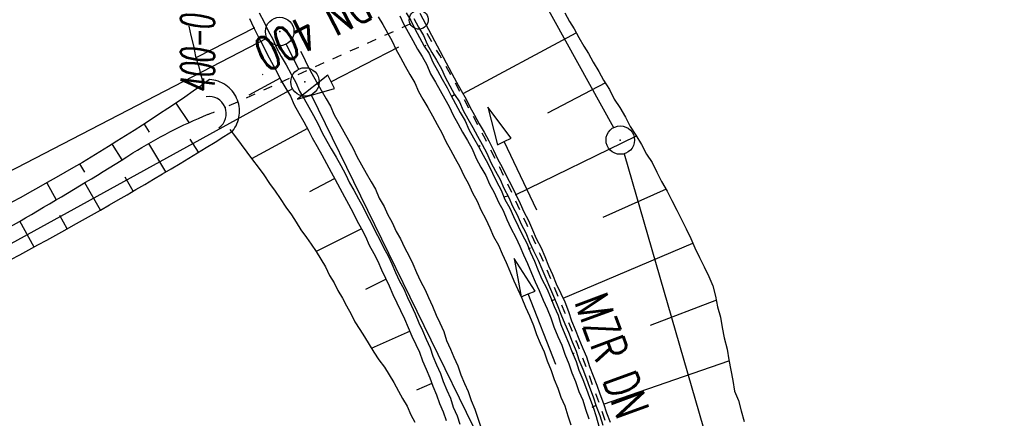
# Model space of a CAD drawing. Extents: x 447258 to 447844, y 441190 to 442763.
# Tile 63 of 123: x 447566 to 447618, y 441797 to 441818. Entities that reach past the tile are written whole.
import ezdxf

# ---------------------------------------------------------------- set-up
doc = ezdxf.new("R2010")
doc.units = 0
doc.header["$LTSCALE"] = 2
doc.header["$MEASUREMENT"] = 0
doc.linetypes.add('AUSGEZOGEN', pattern=[0])
doc.linetypes.add('STRICHLINIEX2', pattern=[0.5, 0.25, -0.25])
doc.layers.get('0').update_dxf_attribs({"linetype": 'AUSGEZOGEN'})
for name, color, linetype in [('207-GRENZL', 8, 'AUSGEZOGEN'), ('207-GRENZP', 8, 'AUSGEZOGEN'), ('ANMERKUNG', 7, 'CONTINUOUS'), ('BOESCHG', 250, 'AUSGEZOGEN'), ('DB-Bestand', 8, 'CONTINUOUS'), ('DB-Wegboeschungen', 15, 'CONTINUOUS'), ('DB-Wege', 15, 'CONTINUOUS'), ('DB-Wegleitungen', 15, 'CONTINUOUS'), ('FBRTOP', 250, 'AUSGEZOGEN'), ('GRABEN', 250, 'AUSGEZOGEN'), ('SCHSYMBOL', 200, 'AUSGEZOGEN')]:
    doc.layers.add(name, color=color, linetype=linetype)
doc.styles.add('ROMANS', font='romans.shx', dxfattribs={"width": 0.8})

# ---------------------------------------------------------------- blocks, each defined once
blk = doc.blocks.new('DL')
at = {"color": 0}
blk.add_arc((-0.311, 0.025), 0.91, 282.5363, 77.4637, dxfattribs=at)
blk.add_point((0.597, 0.003), dxfattribs=at)
blk = doc.blocks.new('GST')
at = {"color": 0}
blk.add_circle((0, 0), 0.75, dxfattribs=at)
blk.add_point((0, 0), dxfattribs=at)

msp = doc.modelspace()

# ---------------------------------------------------------------- linework, layer by layer
at = {"layer": '207-GRENZL'}
for p, q in [((447582.752, 441838.902), (447597.158, 441812.737)), ((447578.914, 441817.464), (447549.976, 441802.465)), ((447579.916, 441817.139), (447580.575, 441815.821)), ((447580.253, 441814.788), (447555.587, 441801.192)), ((447581.239, 441814.475), (447591.291, 441793.874)), ((447597.728, 441811.36), (447616.882, 441745.01))]:
    msp.add_line(p, q, dxfattribs=at)
at = {"layer": 'BOESCHG'}
for p, q in [((447575.745, 441815.171), (447575.745, 441815.17)), ((447574.101, 441814.032), (447574.798, 441813.004)), ((447572.434, 441812.927), (447572.709, 441812.503)), ((447576.997, 441812.492), (447576.996, 441812.493)), ((447575.296, 441811.439), (447574.869, 441812.138)), ((447570.745, 441811.856), (447571.256, 441811.032)), ((447573.585, 441810.404), (447572.685, 441811.909)), ((447569.034, 441810.82), (447569.286, 441810.396)), ((447571.863, 441809.387), (447571.43, 441810.129)), ((447567.303, 441809.819), (447567.805, 441808.93)), ((447570.131, 441808.387), (447569.307, 441809.832)), ((447568.389, 441807.405), (447567.997, 441808.108)), ((447566.636, 441806.441), (447565.892, 441807.81))]:
    msp.add_line(p, q, dxfattribs=at)
for points in [[(447575.886, 441815.27, -0.021818), (447568.722, 441810.635, -0.021818), (447561.181, 441806.641, -0.009074), (447557.947, 441805.176, -0.009074), (447554.662, 441803.83)], [(447577.088, 441812.55, 0.139632), (447577.447, 441813.392, 0.139632), (447577.309, 441814.297, 0.136321), (447576.733, 441814.981, 0.136321), (447575.886, 441815.27)], [(447555.924, 441801.037, 0.00436), (447559.002, 441802.506, 0.00436), (447562.053, 441804.028, 0.011053), (447569.665, 441808.123, 0.011053), (447577.088, 441812.55)]]:
    msp.add_lwpolyline(points, format="xyb", dxfattribs=at)
at = {"layer": 'DB-Bestand', "linetype": 'Continuous'}
msp.add_line((447578.689, 441815.538), (447578.659, 441815.522), dxfattribs=at)
at = {"layer": 'DB-Wegboeschungen', "linetype": 'Continuous'}
for p, q in [((447586.245, 441818.794), (447586.495, 441818.394)), ((447586.955, 441818.785), (447588.644, 441815.594)), ((447594.595, 441818.794), (447594.845, 441818.344)), ((447577.995, 441818.495), (447578.195, 441818.045)), ((447586.495, 441818.394), (447586.695, 441817.944)), ((447586.645, 441818.494), (447586.895, 441818.044)), ((447594.845, 441818.344), (447595.095, 441817.944)), ((447574.795, 441818.095), (447574.895, 441817.595)), ((447578.245, 441817.995), (447575.194, 441816.445)), ((447578.195, 441818.045), (447578.445, 441817.545)), ((447586.695, 441817.944), (447586.945, 441817.494)), ((447586.895, 441818.044), (447587.145, 441817.594)), ((447589.244, 441814.544), (447595.195, 441817.744)), ((447595.095, 441817.944), (447595.345, 441817.494)), ((447574.895, 441817.595), (447575.045, 441817.045)), ((447578.445, 441817.545), (447578.695, 441817.095)), ((447586.945, 441817.494), (447587.195, 441817.044)), ((447587.145, 441817.594), (447587.345, 441817.144)), ((447595.345, 441817.494), (447595.595, 441817.044)), ((447575.045, 441817.045), (447575.144, 441816.495)), ((447578.695, 441817.095), (447578.894, 441816.645)), ((447578.894, 441816.645), (447579.144, 441816.195)), ((447587.195, 441817.044), (447587.295, 441817.094)), ((447587.195, 441817.044), (447587.445, 441816.644)), ((447587.345, 441817.144), (447587.594, 441816.694)), ((447587.445, 441816.644), (447587.644, 441816.194)), ((447587.594, 441816.694), (447587.844, 441816.294)), ((447595.595, 441817.044), (447595.845, 441816.644)), ((447595.845, 441816.644), (447596.094, 441816.194)), ((447575.144, 441816.495), (447575.294, 441815.995)), ((447579.144, 441816.195), (447579.394, 441815.745)), ((447587.644, 441816.194), (447587.894, 441815.744)), ((447587.844, 441816.294), (447588.094, 441815.844)), ((447596.094, 441816.194), (447596.394, 441815.694)), ((447575.294, 441815.995), (447575.444, 441815.445)), ((447579.394, 441815.745), (447579.644, 441815.245)), ((447587.894, 441815.744), (447588.144, 441815.294)), ((447588.094, 441815.844), (447588.294, 441815.394)), ((447596.394, 441815.694), (447596.644, 441815.244)), ((447575.444, 441815.445), (447575.531, 441815.129)), ((447579.594, 441815.345), (447577.944, 441814.445)), ((447579.644, 441815.245), (447579.894, 441814.795)), ((447588.144, 441815.294), (447588.394, 441814.844)), ((447588.294, 441815.394), (447588.544, 441814.944)), ((447588.644, 441815.594), (447588.894, 441815.144)), ((447588.894, 441815.144), (447589.144, 441814.694)), ((447596.744, 441815.094), (447593.694, 441813.494)), ((447596.644, 441815.244), (447596.944, 441814.744)), ((447579.894, 441814.795), (447580.144, 441814.395)), ((447588.394, 441814.844), (447588.594, 441814.444)), ((447588.544, 441814.944), (447588.794, 441814.494)), ((447589.144, 441814.694), (447589.394, 441814.244)), ((447596.944, 441814.744), (447597.194, 441814.244)), ((447580.144, 441814.395), (447580.344, 441813.945)), ((447588.594, 441814.444), (447588.844, 441813.994)), ((447588.644, 441814.394), (447588.794, 441814.494)), ((447588.794, 441814.494), (447589.044, 441814.094)), ((447589.044, 441814.094), (447589.244, 441813.644)), ((447589.394, 441814.244), (447589.594, 441813.844)), ((447597.194, 441814.244), (447597.494, 441813.794)), ((447580.344, 441813.945), (447580.594, 441813.495)), ((447588.844, 441813.994), (447589.094, 441813.544)), ((447589.094, 441813.544), (447589.344, 441813.094)), ((447589.244, 441813.644), (447589.494, 441813.194)), ((447589.594, 441813.844), (447589.844, 441813.394)), ((447591.768, 441812.174), (447590.551, 441813.811)), ((447590.551, 441813.811), (447591.044, 441811.832)), ((447597.494, 441813.794), (447597.794, 441813.294)), ((447580.594, 441813.495), (447580.844, 441813.045)), ((447580.844, 441813.045), (447581.094, 441812.595)), ((447589.344, 441813.094), (447589.544, 441812.644)), ((447589.494, 441813.194), (447589.744, 441812.744)), ((447589.844, 441813.394), (447590.094, 441812.944)), ((447597.794, 441813.294), (447598.044, 441812.794)), ((447576.944, 441812.645), (447577.244, 441812.245)), ((447581.044, 441812.695), (447578.094, 441811.095)), ((447581.094, 441812.595), (447581.294, 441812.195)), ((447589.544, 441812.644), (447589.794, 441812.194)), ((447589.744, 441812.744), (447589.994, 441812.294)), ((447590.094, 441812.944), (447590.344, 441812.494)), ((447590.344, 441812.494), (447590.594, 441812.044)), ((447598.044, 441812.794), (447598.344, 441812.343)), ((447577.244, 441812.245), (447577.544, 441811.845)), ((447581.294, 441812.195), (447581.544, 441811.745)), ((447589.794, 441812.194), (447590.044, 441811.744)), ((447589.994, 441812.294), (447590.244, 441811.844)), ((447590.594, 441812.044), (447590.844, 441811.544)), ((447591.044, 441811.832), (447591.406, 441812.003)), ((447591.406, 441812.003), (447591.768, 441812.174)), ((447593.116, 441808.387), (447591.406, 441812.003)), ((447592.006, 441809.2), (447598.344, 441812.294)), ((447598.344, 441812.343), (447598.644, 441811.843)), ((447577.544, 441811.845), (447577.844, 441811.445)), ((447581.544, 441811.745), (447581.794, 441811.295)), ((447590.044, 441811.744), (447590.144, 441811.794)), ((447590.044, 441811.744), (447590.294, 441811.294)), ((447590.244, 441811.844), (447590.494, 441811.394)), ((447590.844, 441811.544), (447591.044, 441811.094)), ((447598.644, 441811.843), (447598.894, 441811.343)), ((447577.844, 441811.445), (447578.144, 441811.045)), ((447578.144, 441811.045), (447578.444, 441810.645)), ((447581.794, 441811.295), (447582.044, 441810.845)), ((447590.294, 441811.294), (447590.544, 441810.844)), ((447590.494, 441811.394), (447590.694, 441810.894)), ((447591.044, 441811.094), (447591.294, 441810.644)), ((447598.894, 441811.343), (447599.194, 441810.893)), ((447578.444, 441810.645), (447578.744, 441810.245)), ((447582.044, 441810.845), (447582.294, 441810.395)), ((447590.544, 441810.844), (447590.794, 441810.344)), ((447590.694, 441810.894), (447590.944, 441810.444)), ((447590.944, 441810.444), (447591.194, 441809.994)), ((447591.294, 441810.644), (447591.544, 441810.144)), ((447599.194, 441810.893), (447599.444, 441810.393)), ((447578.744, 441810.245), (447579.044, 441809.795)), ((447582.444, 441810.045), (447581.144, 441809.345)), ((447582.294, 441810.395), (447582.494, 441809.995)), ((447582.494, 441809.995), (447582.744, 441809.545)), ((447590.794, 441810.344), (447590.994, 441809.894)), ((447590.994, 441809.894), (447591.244, 441809.444)), ((447591.194, 441809.994), (447591.394, 441809.544)), ((447591.544, 441810.144), (447591.794, 441809.694)), ((447599.444, 441810.393), (447599.694, 441809.893)), ((447599.694, 441809.893), (447599.994, 441809.393)), ((447579.044, 441809.795), (447579.344, 441809.395)), ((447579.344, 441809.395), (447579.594, 441808.995)), ((447582.744, 441809.545), (447582.994, 441809.095)), ((447591.244, 441809.444), (447591.444, 441808.944)), ((447591.394, 441809.544), (447591.644, 441809.044)), ((447591.794, 441809.694), (447591.994, 441809.244)), ((447599.944, 441809.493), (447596.594, 441807.994)), ((447599.994, 441809.393), (447600.244, 441808.893)), ((447579.594, 441808.995), (447579.894, 441808.545)), ((447582.994, 441809.095), (447583.194, 441808.694)), ((447591.394, 441809.094), (447591.594, 441809.144)), ((447591.444, 441808.944), (447591.694, 441808.494)), ((447591.644, 441809.044), (447591.844, 441808.594)), ((447591.994, 441809.244), (447592.244, 441808.744)), ((447600.244, 441808.893), (447600.494, 441808.393)), ((447579.894, 441808.545), (447580.194, 441808.145)), ((447583.194, 441808.694), (447583.444, 441808.244)), ((447591.694, 441808.494), (447591.894, 441808.044)), ((447591.844, 441808.594), (447592.094, 441808.144)), ((447592.244, 441808.744), (447592.444, 441808.294)), ((447600.494, 441808.393), (447600.744, 441807.893)), ((447580.194, 441808.145), (447580.444, 441807.745)), ((447583.444, 441808.244), (447583.644, 441807.844)), ((447583.644, 441807.844), (447583.894, 441807.394)), ((447591.894, 441808.044), (447592.144, 441807.544)), ((447592.094, 441808.144), (447592.294, 441807.644)), ((447592.444, 441808.294), (447592.694, 441807.844)), ((447592.694, 441807.844), (447592.894, 441807.344)), ((447600.744, 441807.893), (447600.994, 441807.393)), ((447580.444, 441807.745), (447580.694, 441807.345)), ((447580.694, 441807.345), (447580.994, 441806.945)), ((447583.894, 441807.394), (447581.494, 441806.195)), ((447583.894, 441807.394), (447584.094, 441806.994)), ((447592.144, 441807.544), (447592.344, 441807.094)), ((447592.294, 441807.644), (447592.544, 441807.194)), ((447592.894, 441807.344), (447593.094, 441806.894)), ((447600.994, 441807.393), (447601.244, 441806.893)), ((447580.994, 441806.945), (447581.244, 441806.595)), ((447584.094, 441806.994), (447584.294, 441806.544)), ((447592.344, 441807.094), (447592.594, 441806.644)), ((447592.544, 441807.194), (447592.744, 441806.694)), ((447593.094, 441806.894), (447593.344, 441806.394)), ((447601.244, 441806.893), (447601.444, 441806.393)), ((447581.244, 441806.595), (447581.494, 441806.195)), ((447584.294, 441806.544), (447584.544, 441806.094)), ((447592.594, 441806.644), (447592.794, 441806.144)), ((447592.694, 441806.344), (447592.794, 441806.394)), ((447592.744, 441806.694), (447592.944, 441806.244)), ((447593.344, 441806.394), (447593.544, 441805.944)), ((447594.509, 441803.75), (447601.344, 441806.643)), ((447601.444, 441806.393), (447601.694, 441805.893)), ((447581.494, 441806.195), (447581.744, 441805.795)), ((447581.744, 441805.795), (447581.994, 441805.395)), ((447584.544, 441806.094), (447584.744, 441805.694)), ((447592.794, 441806.144), (447592.994, 441805.694)), ((447592.944, 441806.244), (447593.194, 441805.744)), ((447593.194, 441805.744), (447593.394, 441805.294)), ((447593.544, 441805.944), (447593.744, 441805.444)), ((447601.694, 441805.893), (447601.944, 441805.393)), ((447581.994, 441805.395), (447582.194, 441804.945)), ((447584.744, 441805.694), (447584.944, 441805.244)), ((447584.944, 441805.244), (447585.144, 441804.794)), ((447592.994, 441805.694), (447593.194, 441805.194)), ((447593.394, 441805.294), (447593.594, 441804.794)), ((447593.744, 441805.444), (447593.944, 441804.994)), ((447601.944, 441805.393), (447602.194, 441804.893)), ((447582.194, 441804.945), (447582.444, 441804.545)), ((447585.194, 441804.744), (447584.094, 441804.194)), ((447585.144, 441804.794), (447585.344, 441804.394)), ((447593.194, 441805.194), (447593.394, 441804.744)), ((447593.394, 441804.744), (447593.644, 441804.244)), ((447593.594, 441804.794), (447593.794, 441804.344)), ((447593.944, 441804.994), (447594.144, 441804.494)), ((447602.194, 441804.893), (447602.394, 441804.393)), ((447582.444, 441804.545), (447582.644, 441804.145)), ((447585.344, 441804.394), (447585.544, 441803.944)), ((447593.644, 441804.244), (447593.844, 441803.794)), ((447593.794, 441804.344), (447593.994, 441803.844)), ((447594.144, 441804.494), (447594.394, 441803.994)), ((447602.394, 441804.393), (447602.544, 441803.843)), ((447582.644, 441804.145), (447582.894, 441803.745)), ((447582.894, 441803.745), (447583.094, 441803.345)), ((447585.544, 441803.944), (447585.744, 441803.494)), ((447593.844, 441803.794), (447594.044, 441803.294)), ((447593.894, 441803.594), (447594.094, 441803.694)), ((447593.994, 441803.844), (447594.194, 441803.394)), ((447594.394, 441803.994), (447594.594, 441803.544)), ((447602.544, 441803.843), (447602.644, 441803.293)), ((447583.094, 441803.345), (447583.344, 441802.894)), ((447585.744, 441803.494), (447585.944, 441803.094)), ((447594.044, 441803.294), (447594.244, 441802.844)), ((447594.194, 441803.394), (447594.394, 441802.894)), ((447594.594, 441803.544), (447594.794, 441803.044)), ((447602.594, 441803.643), (447599.094, 441802.293)), ((447602.644, 441803.293), (447602.794, 441802.743)), ((447583.344, 441802.894), (447583.544, 441802.494)), ((447585.944, 441803.094), (447586.144, 441802.644)), ((447586.144, 441802.644), (447586.344, 441802.194)), ((447594.244, 441802.844), (447594.394, 441802.344)), ((447594.394, 441802.894), (447594.594, 441802.394)), ((447594.794, 441803.044), (447594.944, 441802.544)), ((447602.794, 441802.743), (447602.894, 441802.193)), ((447583.544, 441802.494), (447583.794, 441802.094)), ((447586.344, 441802.194), (447586.544, 441801.744)), ((447594.394, 441802.344), (447594.594, 441801.844)), ((447594.594, 441802.394), (447594.794, 441801.944)), ((447594.944, 441802.544), (447595.144, 441802.094)), ((447602.894, 441802.193), (447602.994, 441801.643)), ((447583.794, 441802.094), (447584.044, 441801.694)), ((447584.044, 441801.694), (447584.293, 441801.294)), ((447586.444, 441801.994), (447584.393, 441801.094)), ((447586.544, 441801.744), (447586.743, 441801.294)), ((447594.594, 441801.844), (447594.793, 441801.394)), ((447594.794, 441801.944), (447594.993, 441801.444)), ((447595.144, 441802.094), (447595.344, 441801.594)), ((447595.344, 441801.594), (447595.543, 441801.094)), ((447602.994, 441801.643), (447603.143, 441801.043)), ((447584.293, 441801.294), (447584.543, 441800.894)), ((447586.743, 441801.294), (447586.943, 441800.894)), ((447594.793, 441801.394), (447594.993, 441800.894)), ((447594.993, 441801.444), (447595.193, 441800.944)), ((447595.543, 441801.094), (447595.743, 441800.644)), ((447584.543, 441800.894), (447584.793, 441800.494)), ((447586.943, 441800.894), (447587.093, 441800.444)), ((447594.993, 441800.894), (447595.193, 441800.394)), ((447594.993, 441800.844), (447595.093, 441800.844)), ((447595.193, 441800.944), (447595.343, 441800.494)), ((447595.743, 441800.644), (447595.893, 441800.144)), ((447603.143, 441801.043), (447603.243, 441800.493)), ((447584.793, 441800.494), (447585.093, 441800.094)), ((447585.093, 441800.094), (447585.343, 441799.694)), ((447587.093, 441800.444), (447587.293, 441799.994)), ((447595.193, 441800.394), (447595.343, 441799.944)), ((447595.343, 441800.494), (447595.543, 441799.994)), ((447595.893, 441800.144), (447596.093, 441799.644)), ((447596.643, 441798.144), (447603.243, 441800.443)), ((447603.243, 441800.493), (447603.343, 441799.943)), ((447585.343, 441799.694), (447585.593, 441799.294)), ((447587.293, 441799.994), (447587.493, 441799.544)), ((447587.493, 441799.544), (447587.643, 441799.094)), ((447595.343, 441799.944), (447595.543, 441799.444)), ((447595.543, 441799.994), (447595.743, 441799.494)), ((447596.093, 441799.644), (447596.293, 441799.144)), ((447603.343, 441799.943), (447603.443, 441799.393)), ((447585.593, 441799.294), (447585.843, 441798.844)), ((447587.593, 441799.244), (447586.793, 441798.894)), ((447587.643, 441799.094), (447587.843, 441798.644)), ((447595.543, 441799.444), (447595.743, 441798.944)), ((447595.743, 441799.494), (447595.893, 441799.044)), ((447595.893, 441799.044), (447596.093, 441798.544)), ((447596.293, 441799.144), (447596.443, 441798.694)), ((447603.443, 441799.393), (447603.543, 441798.843)), ((447585.843, 441798.844), (447586.043, 441798.444)), ((447587.843, 441798.644), (447587.993, 441798.194)), ((447595.743, 441798.944), (447595.893, 441798.494)), ((447595.893, 441798.494), (447596.093, 441797.994)), ((447596.093, 441798.544), (447596.243, 441798.044)), ((447596.443, 441798.694), (447596.643, 441798.194)), ((447603.543, 441798.843), (447603.743, 441798.343)), ((447586.043, 441798.444), (447586.293, 441798.044)), ((447586.293, 441798.044), (447586.493, 441797.594)), ((447587.993, 441798.194), (447588.193, 441797.744)), ((447596.043, 441797.994), (447596.243, 441798.094)), ((447596.093, 441797.994), (447596.243, 441797.494)), ((447596.243, 441798.044), (447596.443, 441797.544)), ((447596.643, 441798.194), (447596.793, 441797.694)), ((447603.743, 441798.343), (447603.893, 441797.793)), ((447586.493, 441797.594), (447586.693, 441797.194)), ((447588.193, 441797.744), (447588.343, 441797.294)), ((447596.243, 441797.494), (447596.393, 441796.994)), ((447596.443, 441797.544), (447596.593, 441797.044)), ((447596.793, 441797.694), (447596.993, 441797.194)), ((447603.893, 441797.793), (447604.043, 441797.243))]:
    msp.add_line(p, q, dxfattribs=at)
at = {"layer": 'DB-Wege', "linetype": 'Continuous'}
for p, q in [((447578.495, 441818.799), (447578.76, 441818.307)), ((447578.76, 441818.307), (447578.962, 441817.847)), ((447584.77, 441818.577), (447585.005, 441818.18)), ((447585.909, 441818.632), (447586.096, 441818.219)), ((447586.096, 441818.219), (447586.346, 441817.775)), ((447578.962, 441817.847), (447579.212, 441817.402)), ((447585.005, 441818.18), (447585.254, 441817.735)), ((447585.254, 441817.735), (447585.504, 441817.291)), ((447586.346, 441817.775), (447586.595, 441817.33)), ((447579.212, 441817.402), (447579.414, 441816.942)), ((447585.504, 441817.291), (447585.69, 441816.878)), ((447586.595, 441817.33), (447586.845, 441816.885)), ((447579.414, 441816.942), (447579.663, 441816.497)), ((447580.667, 441816.773), (447580.817, 441816.504)), ((447585.69, 441816.878), (447585.94, 441816.434)), ((447586.845, 441816.885), (447587.079, 441816.488)), ((447579.663, 441816.497), (447579.913, 441816.053)), ((447580.817, 441816.504), (447581.019, 441816.044)), ((447585.94, 441816.434), (447586.19, 441815.989)), ((447587.079, 441816.488), (447587.328, 441816.043)), ((447579.913, 441816.053), (447580.178, 441815.561)), ((447581.019, 441816.044), (447581.269, 441815.6)), ((447581.269, 441815.6), (447581.519, 441815.155)), ((447586.19, 441815.989), (447586.439, 441815.544)), ((447587.328, 441816.043), (447587.53, 441815.583)), ((447580.178, 441815.561), (447580.427, 441815.116)), ((447580.427, 441815.116), (447580.629, 441814.656)), ((447581.519, 441815.155), (447581.768, 441814.71)), ((447586.439, 441815.544), (447586.689, 441815.1)), ((447586.689, 441815.1), (447586.891, 441814.64)), ((447587.53, 441815.583), (447587.78, 441815.139)), ((447587.78, 441815.139), (447588.03, 441814.694)), ((447580.629, 441814.656), (447580.863, 441814.259)), ((447581.768, 441814.71), (447582.018, 441814.266)), ((447586.891, 441814.64), (447587.125, 441814.242)), ((447588.03, 441814.694), (447588.279, 441814.249)), ((447580.863, 441814.259), (447581.113, 441813.814)), ((447582.018, 441814.266), (447582.252, 441813.869)), ((447587.125, 441814.242), (447587.374, 441813.798)), ((447588.279, 441814.249), (447588.513, 441813.852)), ((447581.113, 441813.814), (447581.363, 441813.37)), ((447582.252, 441813.869), (447582.454, 441813.409)), ((447587.374, 441813.798), (447587.624, 441813.353)), ((447588.513, 441813.852), (447588.715, 441813.392)), ((447581.363, 441813.37), (447581.612, 441812.925)), ((447582.454, 441813.409), (447582.704, 441812.964)), ((447587.624, 441813.353), (447587.874, 441812.909)), ((447588.715, 441813.392), (447588.965, 441812.948)), ((447581.612, 441812.925), (447581.814, 441812.465)), ((447582.704, 441812.964), (447582.953, 441812.519)), ((447582.953, 441812.519), (447583.203, 441812.075)), ((447587.874, 441812.909), (447588.123, 441812.464)), ((447588.965, 441812.948), (447589.215, 441812.503)), ((447589.215, 441812.503), (447589.464, 441812.058)), ((447581.814, 441812.465), (447582.064, 441812.02)), ((447582.064, 441812.02), (447582.298, 441811.623)), ((447583.203, 441812.075), (447583.452, 441811.63)), ((447588.123, 441812.464), (447588.325, 441812.004)), ((447588.325, 441812.004), (447588.575, 441811.559)), ((447589.464, 441812.058), (447589.714, 441811.614)), ((447582.298, 441811.623), (447582.548, 441811.178)), ((447583.452, 441811.63), (447583.639, 441811.217)), ((447588.575, 441811.559), (447588.824, 441811.115)), ((447589.714, 441811.614), (447589.931, 441811.106)), ((447582.548, 441811.178), (447582.797, 441810.734)), ((447583.639, 441811.217), (447583.888, 441810.773)), ((447588.824, 441811.115), (447589.074, 441810.67)), ((447589.931, 441811.106), (447590.181, 441810.661)), ((447582.797, 441810.734), (447583.047, 441810.289)), ((447583.888, 441810.773), (447584.138, 441810.328)), ((447589.074, 441810.67), (447589.276, 441810.21)), ((447590.181, 441810.661), (447590.43, 441810.217)), ((447583.047, 441810.289), (447583.249, 441809.829)), ((447584.138, 441810.328), (447584.388, 441809.884)), ((447589.276, 441810.21), (447589.526, 441809.765)), ((447590.43, 441810.217), (447590.632, 441809.757)), ((447583.249, 441809.829), (447583.483, 441809.432)), ((447583.483, 441809.432), (447583.733, 441808.987)), ((447584.388, 441809.884), (447584.622, 441809.486)), ((447584.622, 441809.486), (447584.824, 441809.026)), ((447589.526, 441809.765), (447589.728, 441809.305)), ((447590.632, 441809.757), (447590.882, 441809.312)), ((447583.733, 441808.987), (447583.982, 441808.543)), ((447584.824, 441809.026), (447585.073, 441808.582)), ((447589.728, 441809.305), (447589.977, 441808.86)), ((447589.977, 441808.86), (447590.179, 441808.4)), ((447590.882, 441809.312), (447591.099, 441808.804)), ((447583.982, 441808.543), (447584.169, 441808.13)), ((447585.073, 441808.582), (447585.26, 441808.169)), ((447590.179, 441808.4), (447590.444, 441807.908)), ((447591.099, 441808.804), (447591.349, 441808.36)), ((447591.349, 441808.36), (447591.551, 441807.9)), ((447584.169, 441808.13), (447584.418, 441807.685)), ((447585.26, 441808.169), (447585.51, 441807.725)), ((447590.444, 441807.908), (447590.646, 441807.448)), ((447591.551, 441807.9), (447591.753, 441807.44)), ((447584.418, 441807.685), (447584.605, 441807.273)), ((447585.51, 441807.725), (447585.712, 441807.264)), ((447590.646, 441807.448), (447590.848, 441806.988)), ((447591.753, 441807.44), (447592.018, 441806.947)), ((447584.605, 441807.273), (447584.854, 441806.828)), ((447584.854, 441806.828), (447585.041, 441806.416)), ((447585.712, 441807.264), (447585.946, 441806.867)), ((447585.946, 441806.867), (447586.148, 441806.407)), ((447590.848, 441806.988), (447591.098, 441806.543)), ((447592.018, 441806.947), (447592.22, 441806.487)), ((447585.041, 441806.416), (447585.291, 441805.971)), ((447586.148, 441806.407), (447586.397, 441805.963)), ((447591.098, 441806.543), (447591.3, 441806.083)), ((447592.22, 441806.487), (447592.422, 441806.027)), ((447585.291, 441805.971), (447585.477, 441805.559)), ((447586.397, 441805.963), (447586.584, 441805.55)), ((447591.3, 441806.083), (447591.502, 441805.623)), ((447592.422, 441806.027), (447592.624, 441805.567)), ((447585.477, 441805.559), (447585.679, 441805.098)), ((447586.584, 441805.55), (447586.786, 441805.09)), ((447591.502, 441805.623), (447591.704, 441805.163)), ((447592.624, 441805.567), (447592.842, 441805.059)), ((447585.679, 441805.098), (447585.881, 441804.638)), ((447586.786, 441805.09), (447586.988, 441804.63)), ((447591.704, 441805.163), (447591.921, 441804.655)), ((447592.842, 441805.059), (447593.044, 441804.599)), ((447585.881, 441804.638), (447586.115, 441804.241)), ((447586.115, 441804.241), (447586.317, 441803.781)), ((447586.988, 441804.63), (447587.238, 441804.185)), ((447587.238, 441804.185), (447587.424, 441803.773)), ((447591.921, 441804.655), (447592.124, 441804.195)), ((447592.124, 441804.195), (447592.326, 441803.735)), ((447593.044, 441804.599), (447593.246, 441804.139)), ((447586.317, 441803.781), (447586.504, 441803.369)), ((447587.424, 441803.773), (447587.626, 441803.313)), ((447592.326, 441803.735), (447592.528, 441803.275)), ((447593.246, 441804.139), (447593.463, 441803.632)), ((447586.504, 441803.369), (447586.706, 441802.909)), ((447587.626, 441803.313), (447587.828, 441802.853)), ((447592.528, 441803.275), (447592.73, 441802.815)), ((447593.463, 441803.632), (447593.665, 441803.172)), ((447593.665, 441803.172), (447593.867, 441802.711)), ((447586.706, 441802.909), (447586.908, 441802.449)), ((447587.828, 441802.853), (447588.015, 441802.44)), ((447592.73, 441802.815), (447592.947, 441802.307)), ((447593.867, 441802.711), (447594.022, 441802.236)), ((447586.908, 441802.449), (447587.095, 441802.036)), ((447588.015, 441802.44), (447588.217, 441801.98)), ((447592.947, 441802.307), (447593.102, 441801.832)), ((447594.022, 441802.236), (447594.239, 441801.728)), ((447587.095, 441802.036), (447587.297, 441801.576)), ((447588.217, 441801.98), (447588.371, 441801.504)), ((447593.102, 441801.832), (447593.304, 441801.372)), ((447594.239, 441801.728), (447594.441, 441801.268)), ((447587.297, 441801.576), (447587.499, 441801.116)), ((447587.499, 441801.116), (447587.638, 441800.688)), ((447588.371, 441801.504), (447588.573, 441801.044)), ((447593.304, 441801.372), (447593.506, 441800.912)), ((447594.441, 441801.268), (447594.596, 441800.793)), ((447587.638, 441800.688), (447587.84, 441800.228)), ((447588.573, 441801.044), (447588.76, 441800.632)), ((447588.76, 441800.632), (447588.962, 441800.172)), ((447593.506, 441800.912), (447593.66, 441800.436)), ((447594.596, 441800.793), (447594.813, 441800.285)), ((447587.84, 441800.228), (447588.042, 441799.768)), ((447588.962, 441800.172), (447589.116, 441799.696)), ((447593.66, 441800.436), (447593.878, 441799.928)), ((447594.813, 441800.285), (447594.968, 441799.809)), ((447588.042, 441799.768), (447588.181, 441799.34)), ((447589.116, 441799.696), (447589.318, 441799.236)), ((447593.878, 441799.928), (447594.032, 441799.453)), ((447594.968, 441799.809), (447595.17, 441799.349)), ((447588.181, 441799.34), (447588.383, 441798.88)), ((447589.318, 441799.236), (447589.505, 441798.824)), ((447594.032, 441799.453), (447594.234, 441798.993)), ((447595.17, 441799.349), (447595.34, 441798.826)), ((447588.383, 441798.88), (447588.569, 441798.467)), ((447589.505, 441798.824), (447589.66, 441798.348)), ((447594.234, 441798.993), (447594.389, 441798.517)), ((447594.389, 441798.517), (447594.591, 441798.057)), ((447595.34, 441798.826), (447595.542, 441798.366)), ((447588.569, 441798.467), (447588.724, 441797.992)), ((447588.724, 441797.992), (447588.926, 441797.531)), ((447589.66, 441798.348), (447589.862, 441797.888)), ((447594.591, 441798.057), (447594.761, 441797.534)), ((447595.542, 441798.366), (447595.696, 441797.891)), ((447588.926, 441797.531), (447589.065, 441797.103)), ((447589.862, 441797.888), (447590.016, 441797.412)), ((447594.761, 441797.534), (447594.915, 441797.059)), ((447595.696, 441797.891), (447595.866, 441797.368)), ((447590.016, 441797.412), (447590.155, 441796.984))]:
    msp.add_line(p, q, dxfattribs=at)
at = {"layer": 'DB-Wegleitungen', "linetype": 'STRICHLINIEX2'}
msp.add_line((447586.46, 441818.21), (447576.703, 441813.795), dxfattribs=at)
at = {"layer": 'DB-Wegleitungen', "linetype": 'Continuous'}
for p, q in [((447585.844, 441816.986), (447582.29, 441815.151)), ((447582.106, 441815.506), (447580.513, 441814.234)), ((447582.29, 441815.151), (447582.106, 441815.506)), ((447582.473, 441814.796), (447582.29, 441815.151)), ((447580.513, 441814.234), (447582.473, 441814.796)), ((447593.037, 441804.111), (447591.937, 441805.829)), ((447591.937, 441805.829), (447592.291, 441803.821)), ((447592.291, 441803.821), (447592.664, 441803.966)), ((447592.664, 441803.966), (447593.037, 441804.111)), ((447594.117, 441800.239), (447592.664, 441803.966))]:
    msp.add_line(p, q, dxfattribs=at)
msp.add_ellipse((447586.905, 441818.437), major_axis=(-0.354, 0.354), ratio=1, start_param=2.623338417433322, end_param=8.906523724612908, dxfattribs=at)
at = {"layer": 'DB-Wegleitungen', "linetype": 'STRICHLINIEX2'}
msp.add_ellipse((447491.378, 441761.204), major_axis=(-29.35, 107.423), ratio=1, start_param=-1.543434, end_param=-1.302214, dxfattribs=at)
at = {"layer": 'FBRTOP'}
msp.add_lwpolyline([(447621.839, 441538.198, 0.000001), (447626.135, 441528.445, 0.000001), (447630.882, 441517.668)], format="xyb", dxfattribs=at)
at = {"layer": 'GRABEN', "flags": 128}
msp.add_lwpolyline([(447555.102, 441802.298, 0.00522), (447559.751, 441804.47, 0.012272), (447561.695, 441805.462, 0.016483), (447571.844, 441811.401, -0.043469), (447575.814, 441813.446, -0.010337), (447575.841, 441813.456, -0.0009), (447576.151, 441813.568)], format="xyb", dxfattribs=at)

# ---------------------------------------------------------------- block references
at = {"layer": '207-GRENZP', "rotation": 285.3280982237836}
for p in [(447579.58, 441817.809), (447580.91, 441815.15), (447597.52, 441812.08)]:
    msp.add_blockref('GST', p, dxfattribs=at)
at = {"layer": 'SCHSYMBOL', "rotation": 22.09405768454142}
msp.add_blockref('DL', (447576.151, 441813.568), dxfattribs=at)

# ---------------------------------------------------------------- texts
at = {"layer": 'ANMERKUNG', "style": 'ROMANS', "oblique": 7, "width": 0.5}
msp.add_text('400-0', height=1.8, rotation=90, dxfattribs=at).set_placement((447576.151, 441814.568))
at = {"layer": 'DB-Wegleitungen', "linetype": 'Continuous', "style": 'ROMANS', "oblique": 360, "width": 0.7}
for s, rotation, p in [('DN 400', 207.3062, (447583.77, 441820.193)), ('MZR DN 150', 290.3062, (447595.079, 441803.54))]:
    msp.add_text(s, height=1.8, rotation=rotation, dxfattribs=at).set_placement(p)

doc.saveas('drawing.dxf')
